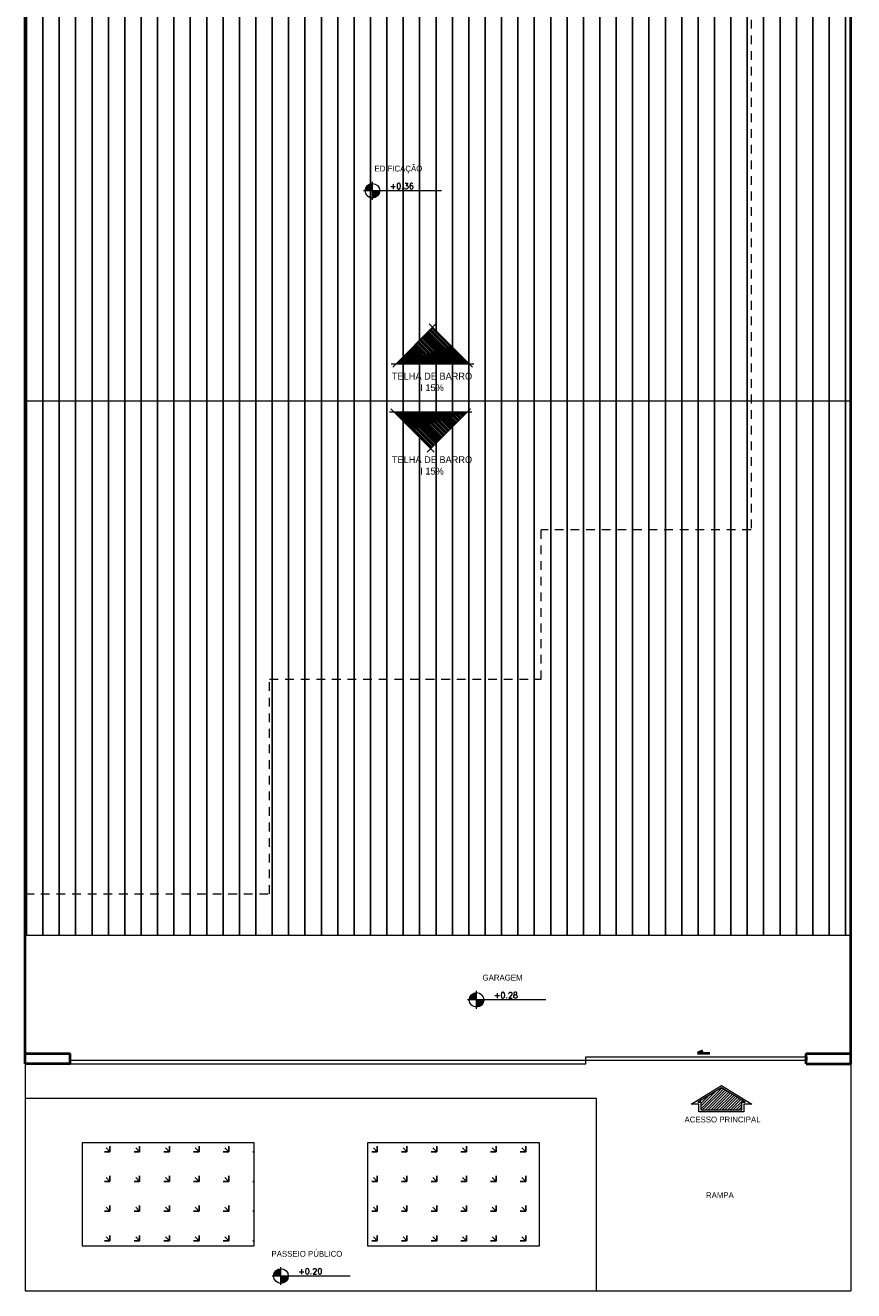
# Model space of a CAD drawing. Header units: millimetres. Extents: x 26 to 1362, y 24 to 358.
# Tile 76 of 256: x 501 to 513, y 205 to 224. Entities that reach past the tile are written whole.
import ezdxf

# ---------------------------------------------------------------- set-up
doc = ezdxf.new("R2010")
doc.units = ezdxf.units.MM
doc.linetypes.add('HIDDEN', pattern=[9.525, 6.35, -3.175])
doc.layers.add('ARQ-HACHURA', color=252, linetype='Continuous')
doc.layers.add('MB-VEGETAÇÃO', color=84, linetype='Continuous')
for name, color, linetype, lineweight in [('ARQ. TEXTO', 7, 'Continuous', 13), ('MB_ALVENARIA', 7, 'Continuous', 40), ('MB_ESQUADRIA', 7, 'Continuous', 5), ('MB_TEXTO_0', 7, 'Continuous', 13), ('MB_VISTA_3', 7, 'Continuous', 9), ('Símbolos', 7, 'Continuous', 20)]:
    doc.layers.add(name, color=color, linetype=linetype, lineweight=lineweight)
doc.styles.add('AVANT', font='txt')

# ---------------------------------------------------------------- blocks, each defined once
blk = doc.blocks.new('TELHADO INCLINAÇÃO')
h = blk.add_hatch()
h.set_pattern_fill('ANSI31', color=9, scale=0.025, style=0)
h.set_pattern_definition([(45, (-277.708516, -454.53052), (-0.056126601, 0.056126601), [])])
h.paths.add_polyline_path([(-2.634, -0.882), (2.644, -0.882), (0, 1.752)])
for p, q in [((0.247, 2.012), (-2.894, -1.13)), ((-0.247, 2.012), (2.894, -1.13)), ((2.996, -0.882), (-2.996, -0.882))]:
    blk.add_line(p, q)
blk = doc.blocks.new('IND')
at = {"layer": 'MB_TEXTO_0'}
h = blk.add_hatch(dxfattribs=at)
h.set_pattern_fill('ANSI31', color=256, scale=0.002, style=0)
h.set_pattern_definition([(45, (-534.5259253, -205.745736), (-0.00449012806, 0.00449012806), [])])
h.paths.add_polyline_path([(0.0308, 0.0766), (0.0308, 0.0665), (0.006, 0.0665), (0.006, -0.0665), (0.0308, -0.0665), (0.0308, -0.0766), (0.0777, 0)])
at = {"layer": 'MB_TEXTO_0', "linetype": 'Continuous'}
for points in [[(0.0248, -0.0979), (0.0847, 0), (0.0248, 0.0979), (0.0248, 0.0725), (0, 0.0725), (0, -0.0725), (0.0248, -0.0725)], [(0.0777, 0), (0.0308, -0.0766), (0.0308, -0.0665), (0.006, -0.0665), (0.006, 0.0665), (0.0308, 0.0665), (0.0308, 0.0766)]]:
    blk.add_lwpolyline(points, close=True, dxfattribs=at)
blk = doc.blocks.new('NÍVEL PLANTA - INDICAÇÃO')
at = {"transparency": 33554687}
h = blk.add_hatch(color=9, dxfattribs=at)
h.paths.add_polyline_path([(0.212, 0), (0.212, -0.32, 0.414214), (0.532, 0)])
h.paths.add_polyline_path([(0.212, 0), (0.212, 0.32, 0.414214), (-0.108, 0)])
for p, q in [((3.236, 0), (-0.178, 0)), ((0.212, -0.39), (0.212, 0.39))]:
    blk.add_line(p, q, dxfattribs=at)
blk.add_circle((0.212, 0), 0.32, dxfattribs=at)

msp = doc.modelspace()

# ---------------------------------------------------------------- hatches: boundary and pattern name
at = {"layer": 'ARQ-HACHURA'}
h = msp.add_hatch(dxfattribs=at)
h.set_pattern_fill('LINE', color=256, scale=0.075, angle=90)
h.paths.add_polyline_path([(512.5638, 237.055), (508.0413, 237.055), (508.0413, 233.4329), (503.9113, 233.4329), (503.9113, 237.055), (500.5213, 237.055), (500.5213, 236.455), (502.1721, 236.455), (501.7141, 236.913), (502.7726, 236.913), (502.3146, 236.455), (503.3113, 236.455), (503.3113, 233.4329), (502.7835, 232.905), (512.5213, 232.905)])
h.paths.add_polyline_path([(510.5325, 236.3361), (510.0033, 236.8653), (511.0617, 236.8653)], flags=16)
h.paths.add_polyline_path([(503.3113, 236.455), (502.3146, 236.455), (502.2434, 236.3838), (502.1721, 236.455), (500.5213, 236.455), (500.5213, 232.905), (502.7835, 232.905), (503.3113, 233.4329)], flags=17)
h.paths.add_polyline_path([(511.0713, 230.985), (508.0413, 230.985), (508.0413, 232.905), (500.5213, 232.905), (500.5213, 218.185), (511.0713, 218.185)])
h.paths.add_polyline_path([(506.9707, 218.7226), (505.9122, 218.7226), (506.4415, 219.2519)], flags=16)
h.paths.add_polyline_path([(512.5213, 232.905), (508.0413, 232.905), (508.0413, 230.985), (511.0713, 230.985), (511.0713, 218.185), (512.5213, 218.185)])
h.paths.add_polyline_path([(512.5213, 218.185), (511.0713, 218.185), (511.0713, 216.305), (508.0213, 216.305), (508.0213, 214.135), (504.0713, 214.135), (504.0713, 211.015), (500.5213, 211.015), (500.5213, 210.415), (512.5213, 210.415)])
h.paths.add_polyline_path([(508.0213, 216.305), (511.0713, 216.305), (511.0713, 218.185), (500.5213, 218.185), (500.5213, 211.015), (504.0713, 211.015), (504.0713, 214.135), (508.0213, 214.135)], flags=17)
h.paths.add_polyline_path([(506.9443, 218.0158), (506.4151, 217.4866), (505.8859, 218.0158)], flags=16)
h.paths.add_polyline_path([(509.867, 235.9345), (511.236, 235.9345), (511.236, 236.2512), (509.867, 236.2512)], flags=24)
h.paths.add_polyline_path([(501.5778, 235.9822), (502.9468, 235.9822), (502.9468, 236.2988), (501.5778, 236.2988)], flags=24)
h.paths.add_polyline_path([(505.7495, 218.299), (507.1185, 218.299), (507.1185, 218.6157), (505.7495, 218.6157)], flags=24)
h.paths.add_polyline_path([(505.7495, 217.085), (507.1185, 217.085), (507.1185, 217.4016), (505.7495, 217.4016)], flags=24)
at = {"layer": 'MB-VEGETAÇÃO'}
h = msp.add_hatch(dxfattribs=at)
h.set_pattern_fill('GRASS', color=256, scale=0.017, angle=45)
h.paths.add_polyline_path([(503.8463, 207.395), (501.3463, 207.395), (501.3463, 205.895), (503.8463, 205.895)])
h.paths.add_polyline_path([(507.9963, 207.395), (505.4963, 207.395), (505.4963, 205.895), (507.9963, 205.895)])

# ---------------------------------------------------------------- linework, layer by layer
at = {"layer": 'MB_ALVENARIA'}
for p, q in [((500.5213, 208.545), (500.5213, 253.465)), ((512.5213, 208.545), (512.5213, 232.905)), ((500.5213, 208.695), (501.1713, 208.695)), ((501.1713, 208.545), (501.1713, 208.695)), ((510.3667, 208.7322), (510.2918, 208.6967)), ((510.2918, 208.6967), (510.4722, 208.6967)), ((511.8713, 208.545), (511.8713, 208.695)), ((511.8713, 208.695), (512.5213, 208.695)), ((511.8713, 208.645), (511.8713, 208.595)), ((501.1713, 208.545), (500.5213, 208.545)), ((511.8713, 208.545), (512.5213, 208.545))]:
    msp.add_line(p, q, dxfattribs=at)
at = {"layer": 'MB_ALVENARIA', "lineweight": 5}
for p, q in [((500.5213, 208.545), (500.5213, 205.245)), ((512.5213, 208.545), (512.5213, 205.245)), ((500.5213, 208.045), (508.8213, 208.045)), ((508.8213, 208.045), (508.8213, 205.245)), ((503.8463, 207.395), (501.3463, 207.395)), ((501.3463, 207.395), (501.3463, 205.895)), ((503.8463, 205.895), (503.8463, 207.395)), ((507.9963, 207.395), (505.4963, 207.395)), ((505.4963, 207.395), (505.4963, 205.895)), ((507.9963, 205.895), (507.9963, 207.395)), ((501.3463, 205.895), (503.8463, 205.895)), ((505.4963, 205.895), (507.9963, 205.895)), ((500.5213, 205.245), (512.5213, 205.245))]:
    msp.add_line(p, q, dxfattribs=at)
at = {"layer": 'MB_ESQUADRIA', "linetype": 'HIDDEN', "ltscale": 0.02}
for p, q in [((508.0213, 214.135), (508.0213, 216.305)), ((504.0713, 211.015), (504.0713, 214.135)), ((504.0713, 214.135), (508.0213, 214.135)), ((500.5213, 211.015), (504.0713, 211.015))]:
    msp.add_line(p, q, dxfattribs=at)
at = {"layer": 'MB_ESQUADRIA'}
for p, q in [((508.6713, 208.545), (508.6713, 208.645)), ((508.6713, 208.645), (511.8713, 208.645)), ((501.1713, 208.595), (511.8713, 208.595)), ((501.1713, 208.545), (508.6713, 208.545))]:
    msp.add_line(p, q, dxfattribs=at)
at = {"layer": 'MB_ESQUADRIA', "linetype": 'HIDDEN', "ltscale": 0.02}
msp.add_lwpolyline([(502.7835, 232.905), (508.0413, 232.905), (508.0413, 230.985), (511.0713, 230.985), (511.0713, 216.305), (508.0213, 216.305)], dxfattribs=at)
at = {"layer": 'MB_VISTA_3'}
for p, q in [((500.5213, 218.185), (512.5213, 218.185)), ((500.5213, 210.415), (512.5213, 210.415))]:
    msp.add_line(p, q, dxfattribs=at)

# ---------------------------------------------------------------- block references
at = {"color": 0, "linetype": 'ByBlock', "lineweight": -2, "xscale": -4.5, "yscale": 4.5, "zscale": 4.5, "rotation": 269.9999999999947}
msp.add_blockref('IND', (510.6405, 207.8457), dxfattribs=at)
at = {"layer": 'ARQ. TEXTO', "transparency": 33554687, "xscale": 0.3322466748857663, "yscale": 0.3322466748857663, "zscale": 0.3322466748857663}
for p in [(505.4973, 221.2364), (507.011, 209.4729), (504.1676, 205.4579)]:
    msp.add_blockref('NÍVEL PLANTA - INDICAÇÃO', p, dxfattribs=at)
at = {"layer": 'Símbolos', "transparency": 33554687, "xscale": -0.1999999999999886, "yscale": 0.1999999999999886, "zscale": 0.1999999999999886}
msp.add_blockref('TELHADO INCLINAÇÃO', (506.4415, 218.8991), dxfattribs=at)
at = {"layer": 'Símbolos', "transparency": 33554687, "xscale": -0.1999999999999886, "yscale": 0.1999999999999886, "zscale": 0.1999999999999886, "rotation": 180}
msp.add_blockref('TELHADO INCLINAÇÃO', (506.4151, 217.8394), dxfattribs=at)

# ---------------------------------------------------------------- texts
at = {"layer": 'MB_TEXTO_0', "style": 'AVANT'}
msp.add_text('ACESSO PRINCIPAL', height=0.085, rotation=360, dxfattribs=at).set_placement((510.1043, 207.6913))
at = {"layer": 'MB_TEXTO_0', "char_height": 0.085, "attachment_point": 1, "style": 'AVANT'}
for s, insert in [('\\pxqc;EDIFICAÇÃO', (504.8363, 221.6022)), ('\\pxqc;GARAGEM', (506.35, 209.8387)), ('\\pxqc;RAMPA', (509.5101, 206.6757)), ('\\pxqc;PASSEIO PÚBLICO', (503.5066, 205.8237))]:
    msp.add_mtext_dynamic_manual_height_columns(s, width=2.217684, gutter_width=0.2, heights=[0], dxfattribs=dict(at, insert=insert))
at = {"layer": 'MB_TEXTO_0', "char_height": 0.085, "width": 0.695641, "attachment_point": 1, "style": 'AVANT'}
for s, insert in [('{\\Fromans|c0;+0.36}', (505.8196, 221.3472)), ('{\\Fromans|c0;+0.28}', (507.3333, 209.5837)), ('{\\Fromans|c0;+0.20}', (504.4899, 205.5687))]:
    msp.add_mtext(s, dxfattribs=dict(at, insert=insert))
at = {"layer": 'MB_TEXTO_0', "transparency": 33554687, "char_height": 0.1, "width": 2.299509, "attachment_point": 4, "style": 'AVANT'}
for insert in [(505.2843, 218.4574), (505.2843, 217.2433)]:
    msp.add_mtext('\\pxqc;TELHA DE BARRO\\PI 15%', dxfattribs=dict(at, insert=insert))

doc.saveas('drawing.dxf')
